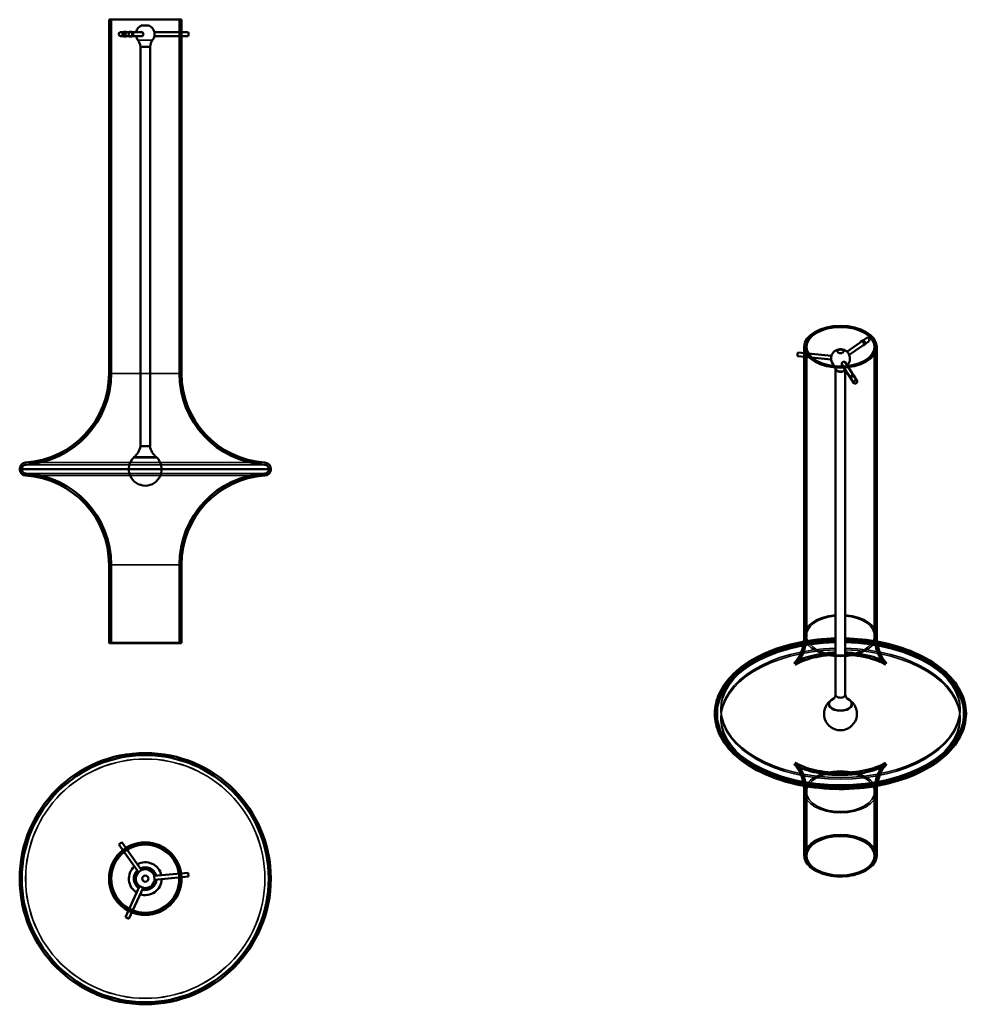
# Model space of a CAD drawing. Header units: millimetres. Extents: x 346 to 1327, y 86 to 1105.
import ezdxf

# ---------------------------------------------------------------- set-up
doc = ezdxf.new("R2010")
doc.units = ezdxf.units.MM
doc.header["$LTSCALE"] = 4
doc.layers.add('Visibile (ISO)', color=7, linetype='Continuous', lineweight=50)
doc.layers.add('Visibile sottile (ISO)', color=7, linetype='Continuous', lineweight=35)

msp = doc.modelspace()

# ---------------------------------------------------------------- linework, layer by layer
at = {"layer": 'Visibile (ISO)'}
for p, q in [((513.5, 1105.3), (438.5, 1105.3)), ((438.5, 739.3), (438.5, 1105.3)), ((440.7, 1105.3), (511.3, 1105.3)), ((440.7, 739.3), (440.7, 1105.3)), ((511.3, 739.3), (511.3, 1105.3)), ((513.5, 739.3), (513.5, 1105.3)), ((457.3, 1092.3), (450.1, 1092.3)), ((455.6, 1092.8), (454.3, 1092.8)), ((472.2, 1092.3), (457.3, 1092.3)), ((461.2, 1092.8), (460.3, 1092.8)), ((472.7, 1099.4), (479.2, 1099.4)), ((485.5, 1092.3), (520.5, 1092.3)), ((511.1, 1092.8), (513.3, 1092.8)), ((457.3, 1088.3), (450.1, 1088.3)), ((455.6, 1087.8), (454.3, 1087.8)), ((472.2, 1088.3), (457.3, 1088.3)), ((461.2, 1087.8), (460.3, 1087.8)), ((485.5, 1088.3), (520.5, 1088.3)), ((511.1, 1087.8), (513.3, 1087.8)), ((481, 1077.3), (471, 1077.3)), ((471, 1077), (471, 1077.3)), ((471, 664), (471, 1077)), ((481, 1077), (471, 1077)), ((481, 1077), (481, 1077.3)), ((481, 664), (481, 1077)), ((1202.5, 761.7), (1223.2, 776.1)), ((1158.3, 468), (1158.3, 766.8)), ((1160.5, 468), (1160.5, 766.8)), ((1204.8, 758.4), (1225.5, 772.8)), ((1216.9, 772.3), (1218.3, 773.3)), ((1219.7, 768.2), (1221.1, 769.2)), ((1231.1, 468), (1231.1, 766.8)), ((1233.3, 468), (1233.3, 766.8)), ((1186.1, 753.5), (1151.5, 757)), ((1186.5, 757.5), (1151.9, 761)), ((1160.8, 755.5), (1158.6, 755.8)), ((1161.3, 760.5), (1159.1, 760.7)), ((1190.8, 743.8), (1190.8, 744)), ((1197.2, 748.6), (1209.6, 729.3)), ((1200.6, 750.8), (1213, 731.4)), ((1190.8, 406.6), (1190.8, 743.5)), ((1200.8, 406.6), (1200.8, 743.1)), ((1205.9, 734.2), (1206.7, 733)), ((1210.1, 736.9), (1210.9, 735.7)), ((481, 664), (471, 664)), ((481, 664), (471, 664)), ((464.1, 652.3), (487.8, 652.3)), ((464.2, 652.6), (487.8, 652.6)), ((464.2, 652.6), (464.2, 652.3)), ((464.2, 652.3), (487.8, 652.3)), ((487.8, 652.6), (487.8, 652.3)), ((346, 640), (346, 640.5)), ((348.2, 640), (348.2, 640.5)), ((603.8, 640), (603.8, 640.5)), ((606, 640), (606, 640.5)), ((438.5, 460.8), (438.5, 541.3)), ((440.7, 460.3), (440.7, 541.3)), ((511.3, 460.3), (511.3, 541.3)), ((513.5, 460.8), (513.5, 541.3)), ((513, 460.3), (439, 460.3)), ((511.3, 460.3), (440.7, 460.3)), ((1065.8, 387), (1065.8, 387.4)), ((1068, 387), (1068, 387.4)), ((1184, 397.3), (1184, 397)), ((1207.6, 397.3), (1207.6, 397)), ((1323.6, 387), (1323.6, 387.4)), ((1325.8, 387), (1325.8, 387.4)), ((1158.3, 240.6), (1158.3, 306.3)), ((1160.5, 240.2), (1160.5, 306.3)), ((1231.1, 240.2), (1231.1, 306.3)), ((1233.3, 240.6), (1233.3, 306.3)), ((451.8, 254.2), (448.5, 251.9)), ((468.9, 223.1), (448.5, 251.9)), ((472.1, 225.4), (451.8, 254.2)), ((453.6, 243.8), (452.3, 245.6)), ((457.7, 246.7), (456.4, 248.5)), ((468.7, 222.9), (472.3, 225.5)), ((485.2, 219.4), (520.4, 222.6)), ((485.2, 219.6), (485.6, 215.1)), ((485.6, 215.4), (520.7, 218.6)), ((510.8, 222.2), (513, 222.4)), ((511.3, 217.3), (513.5, 217.5)), ((520.7, 218.6), (520.4, 222.6)), ((470.2, 208.7), (455.5, 176.7)), ((473.8, 207), (459.1, 175)), ((474.1, 206.9), (470, 208.8)), ((459, 185.6), (458.1, 183.6)), ((463.5, 183.5), (462.6, 181.5)), ((455.5, 176.7), (459.1, 175))]:
    msp.add_line(p, q, dxfattribs=at)
for radius in [130, 130, 127.8, 127.8, 37.5, 35.3, 3.25]:
    msp.add_circle((476, 216.5), radius, dxfattribs=at)
for centre, radius, start, end in [((476, 1090.3), 9.75, 109.4624, 168.163), ((476, 1090.3), 9.75, 12.2676, 70.5376), ((476, 1090.3), 9.75, 191.837, 218.2696), ((458.6, 1076.5), 12.4, 3.7536, 38.2696), ((493.4, 1076.5), 12.4, 141.7304, 176.2464), ((476, 1090.3), 9.75, 321.7304, 347.7324), ((1195.8, 754.6), 9.75, 314.4668, 163.5827), ((1195.8, 754.6), 9.75, 185.1297, 229.3375), ((346, 739.3), 92.5, 273.7646, 0), ((346, 739.3), 94.7, 273.7646, 0), ((606, 739.3), 94.7, 180, 266.2354), ((606, 739.3), 92.5, 180, 266.2354), ((453.6, 666.6), 17.6, 306.9833, 351.3853), ((498.3, 666.6), 17.6, 188.6147, 233.0167), ((476, 640.1), 17, 134.1394, 45.8606), ((352.5, 640.5), 6.5, 93.7646, 180), ((352.5, 640.5), 4.3, 93.7646, 180), ((599.5, 640.5), 4.3, 0, 86.2354), ((599.5, 640.5), 6.5, 0, 86.2354), ((352.5, 640), 6.5, 180, 266.2354), ((352.5, 640), 4.3, 180, 266.2354), ((346, 541.3), 92.5, 0, 86.2354), ((346, 541.3), 94.7, 0, 86.2354), ((606, 541.3), 94.7, 93.7646, 180), ((606, 541.3), 92.5, 93.7646, 180), ((599.5, 640), 4.3, 273.7646, 0), ((599.5, 640), 6.5, 273.7646, 0), ((439, 460.8), 0.5, 180, 270), ((513, 460.8), 0.5, 270, 0), ((1195.8, 387.1), 17, 127.3894, 52.6106), ((476, 216.5), 37.5, 128.3443, 242.2298), ((476, 216.5), 37.5, 128.3443, 242.2298), ((476, 216.5), 37.5, 128.3443, 242.2298), ((476, 216.5), 37.5, 8.3443, 122.2298), ((476, 216.5), 37.5, 8.3443, 122.2298), ((476, 216.5), 37.5, 8.3443, 122.2298), ((476, 216.5), 35.3, 8.535, 122.0391), ((476, 216.5), 35.3, 8.535, 122.0391), ((476, 216.5), 35.3, 8.535, 122.0391), ((476, 216.5), 35.3, 128.535, 242.0391), ((476, 216.5), 35.3, 128.535, 242.0391), ((476, 216.5), 35.3, 128.535, 242.0391), ((476, 216.5), 17, 132.0434, 238.5307), ((476, 216.5), 11.8, 135.0129, 235.5612), ((476, 216.5), 11.8, 135.0453, 235.5288), ((476, 216.5), 17, 12.0434, 118.5307), ((476, 216.5), 11.8, 15.0453, 115.5288), ((476, 216.5), 11.8, 15.0129, 115.5612), ((476, 216.5), 9.75, 18.6294, 111.9447), ((476, 216.5), 37.5, 248.3443, 2.2298), ((476, 216.5), 37.5, 248.3443, 2.2298), ((476, 216.5), 37.5, 248.3443, 2.2298), ((476, 216.5), 35.3, 248.535, 2.0391), ((476, 216.5), 35.3, 248.535, 2.0391), ((476, 216.5), 35.3, 248.535, 2.0391), ((476, 216.5), 9.75, 138.6294, 231.9447), ((476, 216.5), 17, 252.0434, 358.5307), ((476, 216.5), 11.8, 255.0453, 355.5288), ((476, 216.5), 11.8, 255.0129, 355.5612), ((476, 216.5), 9.75, 258.6294, 351.9447)]:
    msp.add_arc(centre, radius, start, end, dxfattribs=at)
for centre, major_axis, ratio, start_param, end_param in [((450.1, 1090.3), (0, -2), 0.816268, 3.141593, 6.283185), ((472, 1090.3), (0, 2.25), 0.908414, 2.66571, 6.759068), ((472.2, 1090.3), (0, 2.25), 0.908414, 0.04981, 0.475882), ((472.2, 1090.3), (0, 2), 0.908414, 3.141593, 6.283185), ((485.4, 1090.3), (0, 2.25), 0.092145, 3.542419, 5.882359), ((520.5, 1090.3), (0, 2), 0.092145, 3.141593, 6.283185), ((472.2, 1090.3), (0, -2.25), 0.908414, 5.807303, 6.233375), ((1224.4, 774.5), (-1.14, 1.64), 0.628094, 3.141593, 6.283185), ((1151.7, 759), (-0.2, -1.99), 0.137753, 3.141593, 6.283185), ((1186.4, 755.5), (-0.22, -2.24), 0.137753, 3.76821, 5.656568), ((1195.8, 744.1), (-5.02, 0), 0.57735, 0.046408, 2.88117), ((1195.8, 743.8), (-5.02, 0), 0.57735, 0, 2.942508), ((1199.1, 749.5), (-1.89, -1.21), 0.765847, 2.66571, 6.759068), ((1198.9, 749.7), (-1.68, -1.08), 0.765847, 5.703634, 6.283185), ((1198.9, 749.7), (-1.89, -1.21), 0.765847, 0.09096, 0.475882), ((1198.9, 749.7), (1.68, 1.08), 0.765847, 0, 0.579551), ((1198.9, 749.7), (1.89, 1.21), 0.765847, 5.807303, 6.192225), ((1195.8, 397.3), (11.8, 0), 0.57735, 2.198275, 7.226503), ((1195.8, 397), (11.8, 0), 0.57735, 3.031979, 6.392799), ((1195.8, 406.6), (-5, 0), 0.57735, 0, 3.141593), ((1195.8, 406.6), (-5, 0), 0.57735, 0, 3.141593), ((1195.8, 397), (11.8, 0), 0.57735, 3.141593, 6.283185)]:
    msp.add_ellipse(centre, major_axis=major_axis, ratio=ratio, start_param=start_param, end_param=end_param, dxfattribs=at)
for centre, major_axis, ratio in [((457.3, 1090.3), (0, -2), 0.908414), ((1195.8, 766.8), (-37.5, 0), 0.57735), ((1195.8, 766.8), (35.3, 0), 0.57735), ((1195.8, 762.1), (3.25, 0), 0.57735), ((1211.3, 730.4), (-1.68, -1.08), 0.765847), ((1195.8, 240.2), (-35.3, 0), 0.57735)]:
    msp.add_ellipse(centre, major_axis=major_axis, ratio=ratio, dxfattribs=at)
for points, knots in [([(455.6, 1092.3), (455.4, 1092.4), (455.3, 1092.5), (454.8, 1092.7), (454.6, 1092.8), (454.1, 1092.8), (453.8, 1092.7), (453.3, 1092.4), (453.1, 1092.2), (452.7, 1091.8), (452.6, 1091.5), (452.4, 1090.9), (452.3, 1090.6), (452.3, 1090.3)], [0.9767675, 0.9767675, 0.9767675, 0.9767675, 1.0362182, 1.0362182, 1.1304198, 1.1304198, 1.2246214, 1.2246214, 1.318823, 1.318823, 1.4130247, 1.4130247, 1.5072264, 1.5072264, 1.5072264, 1.5072264]), ([(452.3, 1090.3), (452.3, 1089.9), (452.4, 1089.6), (452.6, 1089), (452.7, 1088.7), (453.1, 1088.3), (453.3, 1088.1), (453.8, 1087.8), (454.1, 1087.8), (454.6, 1087.8), (454.8, 1087.8), (455.3, 1088), (455.4, 1088.1), (455.6, 1088.3)], [0, 0, 0, 0, 0.0942017, 0.0942017, 0.1884034, 0.1884034, 0.282605, 0.282605, 0.3768066, 0.3768066, 0.4710082, 0.4710082, 0.5304588, 0.5304588, 0.5304588, 0.5304588]), ([(453.6, 1090.3), (453.6, 1090.6), (453.6, 1090.9), (453.8, 1091.5), (454, 1091.8), (454.3, 1092.2), (454.6, 1092.4), (455.1, 1092.7), (455.3, 1092.8), (455.8, 1092.8), (456.1, 1092.7), (456.5, 1092.5), (456.7, 1092.4), (456.8, 1092.3)], [-1.5072881, -1.5072881, -1.5072881, -1.5072881, -1.4130826, -1.4130826, -1.318877, -1.318877, -1.2246716, -1.2246716, -1.1304661, -1.1304661, -1.0362606, -1.0362606, -0.9768085, -0.9768085, -0.9768085, -0.9768085]), ([(456.8, 1088.3), (456.7, 1088.1), (456.5, 1088), (456.1, 1087.8), (455.8, 1087.8), (455.3, 1087.8), (455.1, 1087.8), (454.6, 1088.1), (454.3, 1088.3), (454, 1088.7), (453.8, 1089), (453.6, 1089.6), (453.6, 1089.9), (453.6, 1090.3)], [-0.5304796, -0.5304796, -0.5304796, -0.5304796, -0.4710275, -0.4710275, -0.376822, -0.376822, -0.2826166, -0.2826166, -0.1884111, -0.1884111, -0.0942055, -0.0942055, 0, 0, 0, 0]), ([(459, 1092.3), (459.1, 1092.4), (459.3, 1092.5), (459.7, 1092.7), (460, 1092.8), (460.6, 1092.8), (460.9, 1092.7), (461.5, 1092.4), (461.7, 1092.2), (462.1, 1091.8), (462.3, 1091.5), (462.5, 1090.9), (462.6, 1090.6), (462.6, 1090.3)], [0.9767675, 0.9767675, 0.9767675, 0.9767675, 1.0362182, 1.0362182, 1.1304198, 1.1304198, 1.2246214, 1.2246214, 1.318823, 1.318823, 1.4130247, 1.4130247, 1.5072264, 1.5072264, 1.5072264, 1.5072264]), ([(463.5, 1090.3), (463.5, 1090.6), (463.5, 1090.9), (463.2, 1091.5), (463.1, 1091.8), (462.6, 1092.2), (462.4, 1092.4), (461.8, 1092.7), (461.5, 1092.8), (460.9, 1092.8), (460.6, 1092.7), (460.2, 1092.5), (460, 1092.4), (459.9, 1092.3)], [-1.5072881, -1.5072881, -1.5072881, -1.5072881, -1.4130826, -1.4130826, -1.318877, -1.318877, -1.2246716, -1.2246716, -1.1304661, -1.1304661, -1.0362606, -1.0362606, -0.9768085, -0.9768085, -0.9768085, -0.9768085]), ([(462.6, 1090.3), (462.6, 1089.9), (462.5, 1089.6), (462.3, 1089), (462.1, 1088.7), (461.7, 1088.3), (461.5, 1088.1), (460.9, 1087.8), (460.6, 1087.8), (460.3, 1087.8)], [0, 0, 0, 0, 0.0942017, 0.0942017, 0.1884034, 0.1884034, 0.282605, 0.282605, 0.3768066, 0.3768066, 0.3768066, 0.3768066]), ([(461.2, 1087.8), (461.5, 1087.8), (461.8, 1087.8), (462.4, 1088.1), (462.6, 1088.3), (463.1, 1088.7), (463.2, 1089), (463.5, 1089.6), (463.5, 1089.9), (463.5, 1090.3)], [-0.376822, -0.376822, -0.376822, -0.376822, -0.2826166, -0.2826166, -0.1884111, -0.1884111, -0.0942055, -0.0942055, 0, 0, 0, 0]), ([(511, 1092.3), (511, 1092.4), (511, 1092.5), (511.1, 1092.7), (511.1, 1092.8), (511.2, 1092.8), (511.2, 1092.7), (511.2, 1092.4), (511.2, 1092.2), (511.3, 1091.8), (511.3, 1091.5), (511.3, 1090.9), (511.3, 1090.6), (511.3, 1089.9), (511.3, 1089.6), (511.3, 1089), (511.3, 1088.7), (511.2, 1088.3), (511.2, 1088.1), (511.2, 1087.8), (511.2, 1087.8), (511.1, 1087.8), (511.1, 1087.8), (511, 1088), (511, 1088.1), (511, 1088.3)], [-1.284124, -1.284124, -1.284124, -1.284124, -1.224672, -1.224672, -1.130466, -1.130466, -1.036261, -1.036261, -0.942055, -0.942055, -0.84785, -0.84785, -0.753644, -0.753644, -0.659439, -0.659439, -0.565233, -0.565233, -0.471028, -0.471028, -0.376822, -0.376822, -0.282617, -0.282617, -0.223164, -0.223164, -0.223164, -0.223164]), ([(513.2, 1088.3), (513.2, 1088.1), (513.2, 1088), (513.3, 1087.8), (513.3, 1087.8), (513.3, 1087.8), (513.4, 1087.8), (513.4, 1088.1), (513.4, 1088.3), (513.5, 1088.7), (513.5, 1089), (513.5, 1089.6), (513.5, 1089.9), (513.5, 1090.6), (513.5, 1090.9), (513.5, 1091.5), (513.5, 1091.8), (513.4, 1092.2), (513.4, 1092.4), (513.4, 1092.7), (513.3, 1092.8), (513.3, 1092.8), (513.3, 1092.7), (513.2, 1092.5), (513.2, 1092.4), (513.2, 1092.3)], [0.223154, 0.223154, 0.223154, 0.223154, 0.282605, 0.282605, 0.376807, 0.376807, 0.471008, 0.471008, 0.56521, 0.56521, 0.659412, 0.659412, 0.753613, 0.753613, 0.847815, 0.847815, 0.942017, 0.942017, 1.036218, 1.036218, 1.13042, 1.13042, 1.224621, 1.224621, 1.284072, 1.284072, 1.284072, 1.284072]), ([(460.3, 1087.8), (460, 1087.8), (459.7, 1087.8), (459.3, 1088), (459.1, 1088.1), (459, 1088.3)], [0.3768066, 0.3768066, 0.3768066, 0.3768066, 0.4710082, 0.4710082, 0.5304588, 0.5304588, 0.5304588, 0.5304588]), ([(459.9, 1088.3), (460, 1088.1), (460.2, 1088), (460.6, 1087.8), (460.9, 1087.8), (461.2, 1087.8)], [-0.5304796, -0.5304796, -0.5304796, -0.5304796, -0.4710275, -0.4710275, -0.376822, -0.376822, -0.376822, -0.376822]), ([(1216.4, 771.3), (1216.4, 771.5), (1216.4, 771.7), (1216.6, 772.1), (1216.8, 772.3), (1217.1, 772.5), (1217.4, 772.5), (1217.8, 772.5), (1218.1, 772.4), (1218.6, 772.2), (1218.8, 772), (1219.3, 771.6), (1219.5, 771.3), (1219.8, 770.8), (1220, 770.5), (1220.2, 769.9), (1220.2, 769.6), (1220.2, 769.1), (1220.2, 768.8), (1220, 768.4), (1219.8, 768.3), (1219.5, 768.1), (1219.3, 768), (1219, 768), (1218.8, 768.1), (1218.7, 768.1)], [-1.48479, -1.48479, -1.48479, -1.48479, -1.413083, -1.413083, -1.318877, -1.318877, -1.224672, -1.224672, -1.130466, -1.130466, -1.036261, -1.036261, -0.942055, -0.942055, -0.84785, -0.84785, -0.753644, -0.753644, -0.659439, -0.659439, -0.565233, -0.565233, -0.471028, -0.471028, -0.423676, -0.423676, -0.423676, -0.423676]), ([(1220.1, 769.1), (1220.2, 769), (1220.4, 769), (1220.7, 769), (1220.9, 769), (1221.2, 769.2), (1221.4, 769.4), (1221.6, 769.8), (1221.6, 770), (1221.6, 770.6), (1221.6, 770.9), (1221.4, 771.5), (1221.2, 771.8), (1220.9, 772.3), (1220.7, 772.6), (1220.2, 773), (1220, 773.2), (1219.5, 773.4), (1219.2, 773.5), (1218.8, 773.5), (1218.5, 773.4), (1218.2, 773.2), (1218, 773.1), (1217.8, 772.7), (1217.8, 772.5), (1217.8, 772.3)], [0.42366, 0.42366, 0.42366, 0.42366, 0.471008, 0.471008, 0.56521, 0.56521, 0.659412, 0.659412, 0.753613, 0.753613, 0.847815, 0.847815, 0.942017, 0.942017, 1.036218, 1.036218, 1.13042, 1.13042, 1.224621, 1.224621, 1.318823, 1.318823, 1.413025, 1.413025, 1.484729, 1.484729, 1.484729, 1.484729]), ([(1159.3, 760.2), (1159.3, 760.3), (1159.3, 760.3), (1159.3, 760.5), (1159.2, 760.6), (1159.1, 760.8), (1159.1, 760.8), (1158.9, 760.6), (1158.9, 760.5), (1158.8, 760.1), (1158.7, 759.9), (1158.6, 759.3), (1158.6, 759), (1158.5, 758.4), (1158.5, 758), (1158.5, 757.4), (1158.5, 757.1), (1158.5, 756.8)], [0.8271337, 0.8271337, 0.8271337, 0.8271337, 0.8478149, 0.8478149, 0.9420165, 0.9420165, 1.0362182, 1.0362182, 1.1304198, 1.1304198, 1.2246214, 1.2246214, 1.318823, 1.318823, 1.4130247, 1.4130247, 1.5072264, 1.5072264, 1.5072264, 1.5072264]), ([(1158.5, 756.8), (1158.5, 756.6), (1158.5, 756.3), (1158.5, 756), (1158.5, 755.9), (1158.6, 755.7), (1158.6, 755.8), (1158.7, 755.9), (1158.8, 756), (1158.8, 756.2), (1158.8, 756.2), (1158.8, 756.2)], [0, 0, 0, 0, 0.0942017, 0.0942017, 0.1884034, 0.1884034, 0.282605, 0.282605, 0.3768066, 0.3768066, 0.382087, 0.382087, 0.382087, 0.382087]), ([(1160.7, 756.6), (1160.7, 756.9), (1160.7, 757.2), (1160.7, 757.8), (1160.7, 758.2), (1160.8, 758.8), (1160.8, 759.1), (1160.9, 759.7), (1160.9, 759.9), (1161, 760.3), (1161.1, 760.4), (1161.2, 760.5), (1161.3, 760.5), (1161.4, 760.4), (1161.4, 760.3), (1161.5, 760.1), (1161.5, 760), (1161.5, 760)], [-1.5072881, -1.5072881, -1.5072881, -1.5072881, -1.4130826, -1.4130826, -1.318877, -1.318877, -1.2246716, -1.2246716, -1.1304661, -1.1304661, -1.0362606, -1.0362606, -0.9420552, -0.9420552, -0.8478496, -0.8478496, -0.827166, -0.827166, -0.827166, -0.827166]), ([(1161, 756), (1161, 756), (1161, 756), (1160.9, 755.8), (1160.9, 755.7), (1160.8, 755.5), (1160.8, 755.5), (1160.7, 755.6), (1160.7, 755.8), (1160.7, 756.1), (1160.7, 756.4), (1160.7, 756.6)], [-0.3821025, -0.3821025, -0.3821025, -0.3821025, -0.376822, -0.376822, -0.2826166, -0.2826166, -0.1884111, -0.1884111, -0.0942055, -0.0942055, 0, 0, 0, 0]), ([(1190.8, 743.9), (1190.7, 744.3), (1190.7, 744.7), (1190.5, 745.5), (1190.4, 745.8), (1190.1, 746.3), (1190, 746.5), (1189.7, 746.9), (1189.6, 747), (1189.5, 747.2), (1189.4, 747.2), (1189.4, 747.2)], [5.713718, 5.713718, 5.713718, 5.713718, 5.8227904, 5.8227904, 5.9318628, 5.9318628, 6.0409352, 6.0409352, 6.1500076, 6.1500076, 6.25908, 6.25908, 6.25908, 6.25908]), ([(1210.3, 736), (1210.3, 736.3), (1210.3, 736.5), (1210, 737), (1209.9, 737.2), (1209.5, 737.4), (1209.2, 737.5), (1208.6, 737.6), (1208.3, 737.6), (1207.7, 737.5), (1207.4, 737.3), (1206.8, 737), (1206.6, 736.8), (1206.1, 736.4), (1206, 736.1), (1205.7, 735.6), (1205.7, 735.3), (1205.7, 734.8), (1205.7, 734.5), (1206, 734.1), (1206.1, 733.9), (1206.5, 733.6), (1206.7, 733.5), (1207, 733.4)], [-1.507288, -1.507288, -1.507288, -1.507288, -1.413083, -1.413083, -1.318877, -1.318877, -1.224672, -1.224672, -1.130466, -1.130466, -1.036261, -1.036261, -0.942055, -0.942055, -0.84785, -0.84785, -0.753644, -0.753644, -0.659439, -0.659439, -0.565233, -0.565233, -0.489559, -0.489559, -0.489559, -0.489559]), ([(1207.7, 732.3), (1207.5, 732.3), (1207.3, 732.4), (1206.9, 732.7), (1206.7, 732.9), (1206.5, 733.3), (1206.4, 733.6), (1206.4, 734.1), (1206.5, 734.4), (1206.7, 734.9), (1206.9, 735.2), (1207.3, 735.6), (1207.6, 735.8), (1208.2, 736.2), (1208.5, 736.3), (1209.1, 736.4), (1209.4, 736.4), (1210, 736.3), (1210.2, 736.2), (1210.6, 736), (1210.8, 735.8), (1211, 735.4), (1211.1, 735.1), (1211.1, 734.8)], [0.48954, 0.48954, 0.48954, 0.48954, 0.56521, 0.56521, 0.659412, 0.659412, 0.753613, 0.753613, 0.847815, 0.847815, 0.942017, 0.942017, 1.036218, 1.036218, 1.13042, 1.13042, 1.224621, 1.224621, 1.318823, 1.318823, 1.413025, 1.413025, 1.507226, 1.507226, 1.507226, 1.507226]), ([(1190.8, 465.1), (1178.2, 464.8), (1165.6, 463.4), (1140.5, 458.4), (1128.1, 454.5), (1105.9, 444.4), (1096, 438.3), (1080.2, 424.2), (1074.1, 416.3), (1067.3, 401.3), (1065.8, 394.3), (1065.8, 387.4)], [5.968411, 5.968411, 5.968411, 5.968411, 6.265897, 6.265897, 6.592963, 6.592963, 6.921401, 6.921401, 7.246834, 7.246834, 7.499906, 7.499906, 7.499906, 7.499906]), ([(1190.8, 462.9), (1178.1, 462.6), (1165.6, 461.2), (1140.8, 456.1), (1128.6, 452.3), (1106.9, 442.4), (1097.3, 436.4), (1081.9, 422.9), (1076.1, 415.3), (1069.5, 400.8), (1068, 394.1), (1068, 387.4)], [5.968808, 5.968808, 5.968808, 5.968808, 6.269969, 6.269969, 6.594684, 6.594684, 6.92034, 6.92034, 7.244168, 7.244168, 7.499906, 7.499906, 7.499906, 7.499906]), ([(1158.3, 468), (1158.3, 459.6), (1155.8, 451.6), (1151.2, 442.8), (1149.3, 440.8), (1148, 439.5), (1148, 439.6), (1149.5, 440.6), (1150.8, 441.4), (1154.6, 443.2), (1157.1, 444.3), (1163.2, 446.3), (1167, 447.3), (1175.5, 449.1), (1180.4, 449.8), (1187.2, 450.3), (1189, 450.4), (1190.8, 450.5)], [5.066465, 5.066465, 5.066465, 5.066465, 5.361697, 5.361697, 5.598093, 5.598093, 5.775848, 5.775848, 5.941631, 5.941631, 6.113548, 6.113548, 6.299388, 6.299388, 6.500204, 6.500204, 6.571871, 6.571871, 6.571871, 6.571871]), ([(1160.5, 468), (1160.5, 459.5), (1158, 451.3), (1153.2, 441.9), (1151.1, 439.5), (1149.4, 437.8), (1149.3, 437.9), (1150.5, 438.7), (1151.7, 439.4), (1155.1, 441.1), (1157.4, 442.1), (1163.2, 444), (1166.7, 445), (1174.8, 446.7), (1179.4, 447.4), (1186.4, 448), (1188.6, 448.2), (1190.8, 448.3)], [5.066465, 5.066465, 5.066465, 5.066465, 5.35407, 5.35407, 5.59216, 5.59216, 5.770546, 5.770546, 5.934668, 5.934668, 6.103431, 6.103431, 6.285242, 6.285242, 6.481872, 6.481872, 6.570762, 6.570762, 6.570762, 6.570762]), ([(1200.8, 448.3), (1205.7, 448.1), (1210.5, 447.6), (1219.6, 446.2), (1223.9, 445.2), (1231.2, 443.1), (1234.2, 442), (1238.6, 440.1), (1240.2, 439.2), (1241.9, 438.1), (1242.2, 437.8), (1241.6, 438.3), (1240.7, 439.2), (1237.8, 443), (1235.8, 446.3), (1232.3, 455.7), (1231.1, 461.8), (1231.1, 468)], [6.70376, 6.70376, 6.70376, 6.70376, 6.899085, 6.899085, 7.101561, 7.101561, 7.289317, 7.289317, 7.461501, 7.461501, 7.625575, 7.625575, 7.796609, 7.796609, 7.998674, 7.998674, 8.208057, 8.208057, 8.208057, 8.208057]), ([(1200.8, 450.5), (1201, 450.5), (1201.2, 450.5), (1206.8, 450.2), (1212.1, 449.6), (1221.7, 448), (1226.1, 447), (1233.2, 444.8), (1236.1, 443.6), (1240.4, 441.6), (1241.9, 440.8), (1243.5, 439.7), (1243.6, 439.5), (1242.8, 440.3), (1241.8, 441.3), (1238.7, 445.7), (1236.6, 449.5), (1234, 458.6), (1233.3, 463.3), (1233.3, 468)], [6.702651, 6.702651, 6.702651, 6.702651, 6.711256, 6.711256, 6.923797, 6.923797, 7.127962, 7.127962, 7.316663, 7.316663, 7.489705, 7.489705, 7.655486, 7.655486, 7.83047, 7.83047, 8.041431, 8.041431, 8.208057, 8.208057, 8.208057, 8.208057]), ([(1325.8, 387.4), (1325.8, 395.4), (1323.7, 403.4), (1315.7, 418.7), (1309.6, 426.1), (1293.8, 439.4), (1283.8, 445.4), (1261.3, 455.2), (1248.7, 459), (1224.2, 463.6), (1212.5, 464.8), (1200.8, 465.1)], [4.358313, 4.358313, 4.358313, 4.358313, 4.649949, 4.649949, 4.958106, 4.958106, 5.284137, 5.284137, 5.612522, 5.612522, 5.889808, 5.889808, 5.889808, 5.889808]), ([(1323.6, 387.4), (1323.6, 395.2), (1321.5, 403.1), (1313.4, 418.1), (1307.3, 425.3), (1291.5, 438.3), (1281.7, 444.1), (1259.5, 453.5), (1247.1, 457.1), (1223.2, 461.5), (1212, 462.6), (1200.8, 462.9)], [4.358313, 4.358313, 4.358313, 4.358313, 4.658477, 4.658477, 4.971104, 4.971104, 5.295505, 5.295505, 5.621091, 5.621091, 5.889412, 5.889412, 5.889412, 5.889412]), ([(1188.6, 402.5), (1188.6, 402.5), (1188.7, 402.6), (1188.9, 402.9), (1189.2, 403.2), (1189.9, 404.2), (1190.4, 405.1), (1190.7, 406.4), (1190.8, 406.6), (1190.8, 406.7)], [4.8281426, 4.8281426, 4.8281426, 4.8281426, 4.9559802, 4.9559802, 5.1323119, 5.1323119, 5.34839, 5.34839, 5.3813853, 5.3813853, 5.3813853, 5.3813853]), ([(1200.8, 406.7), (1201, 405.6), (1201.4, 404.6), (1202.3, 403.2), (1202.6, 402.9), (1202.9, 402.6), (1203, 402.5), (1203, 402.5)], [2.4725963, 2.4725963, 2.4725963, 2.4725963, 2.6859625, 2.6859625, 2.9083994, 2.9083994, 3.0258391, 3.0258391, 3.0258391, 3.0258391]), ([(1325.8, 387), (1325.8, 379), (1323.7, 371), (1315.7, 355.6), (1309.6, 348.3), (1293.8, 334.9), (1283.8, 328.9), (1261.3, 319.2), (1248.7, 315.4), (1222.2, 310.4), (1208.3, 309.1), (1180.6, 309.3), (1166.8, 310.7), (1140.5, 316), (1128.1, 319.9), (1105.9, 330), (1096, 336.1), (1080.2, 350.1), (1074.1, 358), (1067.3, 373.1), (1065.8, 380), (1065.8, 387)], [1.924872, 1.924872, 1.924872, 1.924872, 2.216508, 2.216508, 2.524665, 2.524665, 2.850696, 2.850696, 3.179081, 3.179081, 3.50607, 3.50607, 3.832456, 3.832456, 4.159522, 4.159522, 4.48796, 4.48796, 4.813392, 4.813392, 5.066465, 5.066465, 5.066465, 5.066465]), ([(1323.6, 387), (1323.6, 379.1), (1321.5, 371.3), (1313.4, 356.2), (1307.3, 349), (1291.5, 336.1), (1281.7, 330.3), (1259.5, 320.9), (1247.1, 317.2), (1221, 312.4), (1207.3, 311.3), (1180.1, 311.5), (1166.5, 313), (1140.8, 318.2), (1128.6, 322.1), (1106.9, 331.9), (1097.3, 337.9), (1081.9, 351.5), (1076.1, 359.1), (1069.5, 373.6), (1068, 380.3), (1068, 387)], [1.924872, 1.924872, 1.924872, 1.924872, 2.225035, 2.225035, 2.537663, 2.537663, 2.862064, 2.862064, 3.18765, 3.18765, 3.512281, 3.512281, 3.836528, 3.836528, 4.161243, 4.161243, 4.486898, 4.486898, 4.810727, 4.810727, 5.066465, 5.066465, 5.066465, 5.066465]), ([(1160.5, 306.3), (1160.5, 314.9), (1158, 323.1), (1153.2, 332.5), (1151.1, 334.9), (1149.4, 336.5), (1149.3, 336.5), (1150.5, 335.7), (1151.7, 335), (1155.1, 333.3), (1157.4, 332.3), (1163.2, 330.3), (1166.7, 329.4), (1174.8, 327.6), (1179.4, 326.9), (1189.3, 326.1), (1194.5, 325.9), (1205, 326.2), (1210.1, 326.7), (1219.6, 328.2), (1223.9, 329.1), (1231.2, 331.2), (1234.2, 332.3), (1238.6, 334.3), (1240.2, 335.1), (1241.9, 336.3), (1242.2, 336.5), (1241.6, 336), (1240.7, 335.2), (1237.8, 331.4), (1235.8, 328.1), (1232.3, 318.7), (1231.1, 312.6), (1231.1, 306.3)], [1.216721, 1.216721, 1.216721, 1.216721, 1.504326, 1.504326, 1.742416, 1.742416, 1.920802, 1.920802, 2.084924, 2.084924, 2.253687, 2.253687, 2.435498, 2.435498, 2.632128, 2.632128, 2.839517, 2.839517, 3.049341, 3.049341, 3.251817, 3.251817, 3.439572, 3.439572, 3.611757, 3.611757, 3.775831, 3.775831, 3.946865, 3.946865, 4.14893, 4.14893, 4.358313, 4.358313, 4.358313, 4.358313]), ([(1158.3, 306.3), (1158.3, 314.7), (1155.8, 322.8), (1151.2, 331.5), (1149.3, 333.6), (1148, 334.9), (1148, 334.7), (1149.5, 333.7), (1150.8, 332.9), (1154.6, 331.1), (1157.1, 330.1), (1163.2, 328), (1167, 327), (1175.5, 325.3), (1180.4, 324.6), (1190.6, 323.8), (1196.1, 323.7), (1206.8, 324.1), (1212.1, 324.7), (1221.7, 326.3), (1226.1, 327.4), (1233.2, 329.6), (1236.1, 330.7), (1240.4, 332.7), (1241.9, 333.6), (1243.5, 334.6), (1243.6, 334.8), (1242.8, 334.1), (1241.8, 333), (1238.7, 328.7), (1236.6, 324.8), (1234, 315.8), (1233.3, 311.1), (1233.3, 306.3)], [1.216721, 1.216721, 1.216721, 1.216721, 1.511953, 1.511953, 1.748349, 1.748349, 1.926104, 1.926104, 2.091887, 2.091887, 2.263804, 2.263804, 2.449644, 2.449644, 2.65046, 2.65046, 2.861512, 2.861512, 3.074053, 3.074053, 3.278218, 3.278218, 3.466919, 3.466919, 3.639961, 3.639961, 3.805742, 3.805742, 3.980726, 3.980726, 4.191687, 4.191687, 4.358313, 4.358313, 4.358313, 4.358313]), ([(456, 248.2), (456.1, 248.3), (456.2, 248.3), (456.4, 248.5), (456.4, 248.5), (456.4, 248.5), (456.4, 248.5), (456.1, 248.3), (456, 248.2), (455.6, 248), (455.4, 247.8), (454.8, 247.5), (454.6, 247.3), (454.1, 246.9), (453.8, 246.7), (453.3, 246.4), (453.1, 246.2), (452.7, 245.9), (452.6, 245.8), (452.4, 245.6), (452.3, 245.6), (452.3, 245.6)], [0.5999608, 0.5999608, 0.5999608, 0.5999608, 0.6594115, 0.6594115, 0.7536132, 0.7536132, 0.8478149, 0.8478149, 0.9420165, 0.9420165, 1.0362182, 1.0362182, 1.1304198, 1.1304198, 1.2246214, 1.2246214, 1.318823, 1.318823, 1.4130247, 1.4130247, 1.5072264, 1.5072264, 1.5072264, 1.5072264]), ([(452.3, 245.6), (452.3, 245.6), (452.4, 245.6), (452.5, 245.8), (452.6, 245.8), (452.7, 245.9)], [0, 0, 0, 0, 0.0942017, 0.0942017, 0.1536524, 0.1536524, 0.1536524, 0.1536524]), ([(453.6, 243.8), (453.6, 243.8), (453.6, 243.8), (453.8, 244), (454, 244.1), (454.3, 244.4), (454.6, 244.6), (455.1, 244.9), (455.3, 245.1), (455.8, 245.5), (456.1, 245.7), (456.6, 246), (456.9, 246.2), (457.2, 246.4), (457.4, 246.5), (457.6, 246.7), (457.7, 246.7), (457.7, 246.7), (457.6, 246.7), (457.4, 246.5), (457.4, 246.5), (457.3, 246.4)], [-1.5072881, -1.5072881, -1.5072881, -1.5072881, -1.4130826, -1.4130826, -1.318877, -1.318877, -1.2246716, -1.2246716, -1.1304661, -1.1304661, -1.0362606, -1.0362606, -0.9420552, -0.9420552, -0.8478496, -0.8478496, -0.7536441, -0.7536441, -0.6594385, -0.6594385, -0.5999863, -0.5999863, -0.5999863, -0.5999863]), ([(454, 244.1), (453.9, 244), (453.8, 244), (453.6, 243.8), (453.6, 243.8), (453.6, 243.8)], [-0.1536577, -0.1536577, -0.1536577, -0.1536577, -0.0942055, -0.0942055, 0, 0, 0, 0]), ([(1233.3, 240.6), (1233.3, 238.3), (1232.7, 236), (1230.2, 231.6), (1228.4, 229.5), (1223.6, 225.8), (1220.7, 224.1), (1214.2, 221.4), (1210.6, 220.4), (1202.9, 219), (1198.9, 218.7), (1190.9, 218.8), (1186.9, 219.2), (1179.4, 220.8), (1175.8, 222), (1169.5, 224.8), (1166.7, 226.6), (1162.3, 230.5), (1160.6, 232.6), (1158.7, 236.8), (1158.3, 238.7), (1158.3, 240.6)], [1.924872, 1.924872, 1.924872, 1.924872, 2.236616, 2.236616, 2.554042, 2.554042, 2.875929, 2.875929, 3.198112, 3.198112, 3.519913, 3.519913, 3.841572, 3.841572, 4.163421, 4.163421, 4.48565, 4.48565, 4.807248, 4.807248, 5.066465, 5.066465, 5.066465, 5.066465]), ([(510.8, 222.2), (510.8, 222.2), (510.8, 222.2), (510.9, 221.9), (510.9, 221.7), (511, 221.3), (511, 221), (511.1, 220.4), (511.1, 220.1), (511.2, 219.4), (511.2, 219.1), (511.2, 218.5), (511.2, 218.2), (511.3, 217.8), (511.3, 217.6), (511.3, 217.3), (511.3, 217.3), (511.3, 217.3), (511.3, 217.3), (511.3, 217.5), (511.3, 217.6), (511.3, 217.8)], [-1.5072881, -1.5072881, -1.5072881, -1.5072881, -1.4130826, -1.4130826, -1.318877, -1.318877, -1.2246716, -1.2246716, -1.1304661, -1.1304661, -1.0362606, -1.0362606, -0.9420552, -0.9420552, -0.8478496, -0.8478496, -0.7536441, -0.7536441, -0.6594385, -0.6594385, -0.5999863, -0.5999863, -0.5999863, -0.5999863]), ([(510.9, 221.7), (510.9, 221.9), (510.9, 222), (510.8, 222.2), (510.8, 222.2), (510.8, 222.2)], [-0.1536577, -0.1536577, -0.1536577, -0.1536577, -0.0942055, -0.0942055, 0, 0, 0, 0]), ([(513, 222.4), (513, 222.4), (513, 222.4), (513, 222.2), (513.1, 222.1), (513.1, 221.9)], [0, 0, 0, 0, 0.0942017, 0.0942017, 0.1536524, 0.1536524, 0.1536524, 0.1536524]), ([(513.5, 218), (513.5, 217.8), (513.5, 217.7), (513.5, 217.5), (513.5, 217.5), (513.5, 217.5), (513.5, 217.5), (513.5, 217.8), (513.5, 218), (513.4, 218.4), (513.4, 218.7), (513.4, 219.3), (513.3, 219.6), (513.3, 220.3), (513.3, 220.6), (513.2, 221.2), (513.1, 221.5), (513.1, 221.9), (513.1, 222.1), (513, 222.4), (513, 222.4), (513, 222.4)], [0.5999608, 0.5999608, 0.5999608, 0.5999608, 0.6594115, 0.6594115, 0.7536132, 0.7536132, 0.8478149, 0.8478149, 0.9420165, 0.9420165, 1.0362182, 1.0362182, 1.1304198, 1.1304198, 1.2246214, 1.2246214, 1.318823, 1.318823, 1.4130247, 1.4130247, 1.5072264, 1.5072264, 1.5072264, 1.5072264]), ([(458.5, 183.3), (458.4, 183.4), (458.3, 183.4), (458.1, 183.5), (458.1, 183.6), (458.1, 183.6), (458.1, 183.5), (458.3, 183.4), (458.5, 183.3), (458.9, 183.1), (459.2, 183), (459.7, 182.7), (460, 182.6), (460.6, 182.3), (460.9, 182.2), (461.5, 181.9), (461.7, 181.8), (462.1, 181.6), (462.3, 181.6), (462.5, 181.5), (462.6, 181.5), (462.6, 181.5)], [0.5999608, 0.5999608, 0.5999608, 0.5999608, 0.6594115, 0.6594115, 0.7536132, 0.7536132, 0.8478149, 0.8478149, 0.9420165, 0.9420165, 1.0362182, 1.0362182, 1.1304198, 1.1304198, 1.2246214, 1.2246214, 1.318823, 1.318823, 1.4130247, 1.4130247, 1.5072264, 1.5072264, 1.5072264, 1.5072264]), ([(463.5, 183.5), (463.5, 183.5), (463.5, 183.5), (463.2, 183.6), (463.1, 183.6), (462.6, 183.8), (462.4, 183.9), (461.8, 184.2), (461.5, 184.3), (460.9, 184.6), (460.6, 184.7), (460.1, 185), (459.8, 185.1), (459.4, 185.3), (459.3, 185.4), (459, 185.5), (459, 185.6), (459, 185.6), (459, 185.5), (459.2, 185.4), (459.3, 185.4), (459.4, 185.3)], [-1.5072881, -1.5072881, -1.5072881, -1.5072881, -1.4130826, -1.4130826, -1.318877, -1.318877, -1.2246716, -1.2246716, -1.1304661, -1.1304661, -1.0362606, -1.0362606, -0.9420552, -0.9420552, -0.8478496, -0.8478496, -0.7536441, -0.7536441, -0.6594385, -0.6594385, -0.5999863, -0.5999863, -0.5999863, -0.5999863]), ([(463.1, 183.6), (463.2, 183.6), (463.3, 183.6), (463.5, 183.5), (463.5, 183.5), (463.5, 183.5)], [-0.1536577, -0.1536577, -0.1536577, -0.1536577, -0.0942055, -0.0942055, 0, 0, 0, 0]), ([(462.6, 181.5), (462.6, 181.5), (462.5, 181.5), (462.4, 181.6), (462.3, 181.6), (462.1, 181.6)], [0, 0, 0, 0, 0.0942017, 0.0942017, 0.1536524, 0.1536524, 0.1536524, 0.1536524])]:
    msp.add_open_spline(points, degree=3, knots=knots, dxfattribs=at)
for points in [[(1210.3, 735.6), (1210.3, 735.8), (1210.3, 735.9), (1210.3, 736)], [(1211.1, 734.8), (1211.1, 734.7), (1211.1, 734.6), (1211.1, 734.4)]]:
    msp.add_open_spline(points, degree=3, dxfattribs=at)
at = {"layer": 'Visibile sottile (ISO)'}
for p, q in [((483.6, 1084.2), (468.3, 1084.2)), ((438.5, 739.3), (513.5, 739.3)), ((440.7, 739.3), (511.3, 739.3)), ((352.1, 647), (599.9, 647)), ((352.2, 644.8), (599.8, 644.8)), ((606, 640.5), (346, 640.5)), ((346, 640), (606, 640)), ((603.8, 640.5), (348.2, 640.5)), ((348.2, 640), (603.8, 640)), ((599.9, 633.6), (352.1, 633.6)), ((599.8, 635.7), (352.2, 635.7)), ((513.5, 541.3), (438.5, 541.3)), ((511.3, 541.3), (440.7, 541.3)), ((438.5, 460.8), (513.5, 460.8))]:
    msp.add_line(p, q, dxfattribs=at)
for radius in [123.9, 123.9, 123.8, 123.8]:
    msp.add_circle((476, 216.5), radius, dxfattribs=at)
for start, end in [(128.3856, 242.1885), (8.3856, 122.1885), (248.3856, 2.1885)]:
    msp.add_arc((476, 216.5), 37, start, end, dxfattribs=at)
for centre, major_axis, start_param, end_param in [((1195.8, 749.7), (7.65, 0), 3.733362, 5.162444), ((1195.8, 468), (37.5, 0), 1.704528, 7.72025), ((1195.8, 468), (35.3, 0), 1.712917, 7.711861), ((1195.8, 387.4), (-130, 0), 4.75086, 10.957103), ((1195.8, 387), (130, 0), 1.609267, 7.815511), ((1195.8, 387.4), (-127.8, 0), 4.751523, 10.956441), ((1195.8, 387), (127.8, 0), 1.60993, 7.814848), ((1195.8, 392.6), (123.9, 0), 1.611154, 7.813624), ((1195.8, 390.9), (123.8, 0), 1.611201, 7.813577), ((1195.8, 381.7), (-123.9, 0), 4.752746, 10.955217), ((1195.8, 383.5), (-123.8, 0), 4.752793, 10.95517)]:
    msp.add_ellipse(centre, major_axis=major_axis, ratio=0.57735, start_param=start_param, end_param=end_param, dxfattribs=at)
for centre, major_axis in [((1195.8, 306.3), (-37.5, 0)), ((1195.8, 306.3), (-35.3, 0)), ((1195.8, 240.6), (37.5, 0)), ((1195.8, 240.2), (-37, 0))]:
    msp.add_ellipse(centre, major_axis=major_axis, ratio=0.57735, dxfattribs=at)

doc.saveas('drawing.dxf')
